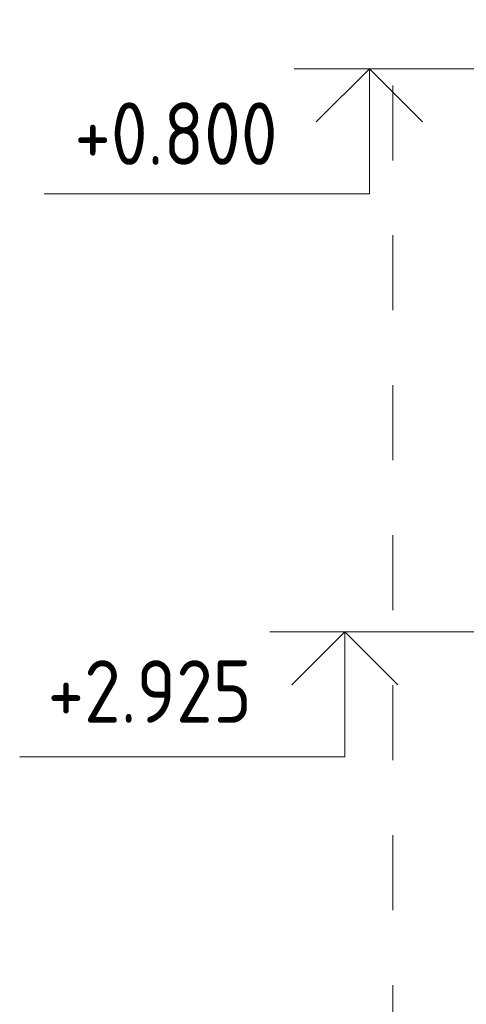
# Model space of a CAD drawing. Header units: millimetres. Extents: x 37142 to 74566, y 2709 to 34045.
# Tile 47 of 58: x 63180 to 64073, y 28080 to 30050. Entities that reach past the tile are written whole.
import ezdxf

# ---------------------------------------------------------------- set-up
doc = ezdxf.new("R2010")
doc.units = ezdxf.units.MM
doc.linetypes.add('ADSK_Скрыто', pattern=[300, 150, -150])
for name, color, linetype, lineweight in [('A-____-NOTE-TEXT', 131, 'Continuous', 20), ('G-____-____-DIMS', 111, 'Continuous', 9), ('G-____-____-SYMB', 111, 'ADSK_Скрыто', 20)]:
    doc.layers.add(name, color=color, linetype=linetype, lineweight=lineweight)
doc.styles.add('GOST Common_1', font='GOST_Common.ttf', dxfattribs={"width": 0.9, "height": 125})

# ---------------------------------------------------------------- blocks, each defined once
blk = doc.blocks.new('Высотные отметки - Стрелка вверх-157591-3D Вент Right')
at = {"layer": 'A-____-NOTE-TEXT'}
for p, q in [((-2939.9, 28825.4), (-3239.9, 28825.4)), ((-3089.9, 28825.4), (-3195.9, 28719.3)), ((-3089.9, 28825.4), (-3089.9, 28575.4)), ((-3089.9, 28825.4), (-2983.8, 28719.3)), ((-3089.9, 28575.4), (-3739.9, 28575.4))]:
    blk.add_line(p, q, dxfattribs=at)

msp = doc.modelspace()

# ---------------------------------------------------------------- linework, layer by layer
at = {"layer": 'G-____-____-DIMS', "lineweight": 20}
for p, q in [((64264.3, 29951.7), (63879.4, 29951.7)), ((64233.9, 28825.4), (63830.5, 28825.4))]:
    msp.add_line(p, q, dxfattribs=at)
at = {"layer": 'G-____-____-SYMB'}
msp.add_line((63926.4, 32618.6), (63926.4, 20570), dxfattribs=at)

# ---------------------------------------------------------------- block references
at = {"layer": 'A-____-NOTE-TEXT'}
for p in [(66969.3, 1126.3), (66920.3, 0)]:
    msp.add_blockref('Высотные отметки - Стрелка вверх-157591-3D Вент Right', p, dxfattribs=at)

# ---------------------------------------------------------------- texts
at = {"layer": 'G-____-____-DIMS', "lineweight": 20, "char_height": 125, "width": 508.377, "attachment_point": 1, "line_spacing_factor": 1.022761, "style": 'GOST Common_1'}
for s, insert in [('+0.800', (63289.7, 29884.6)), ('+2.925', (63236.1, 28768.5))]:
    msp.add_mtext(s, dxfattribs=dict(at, insert=insert))

doc.saveas('drawing.dxf')
